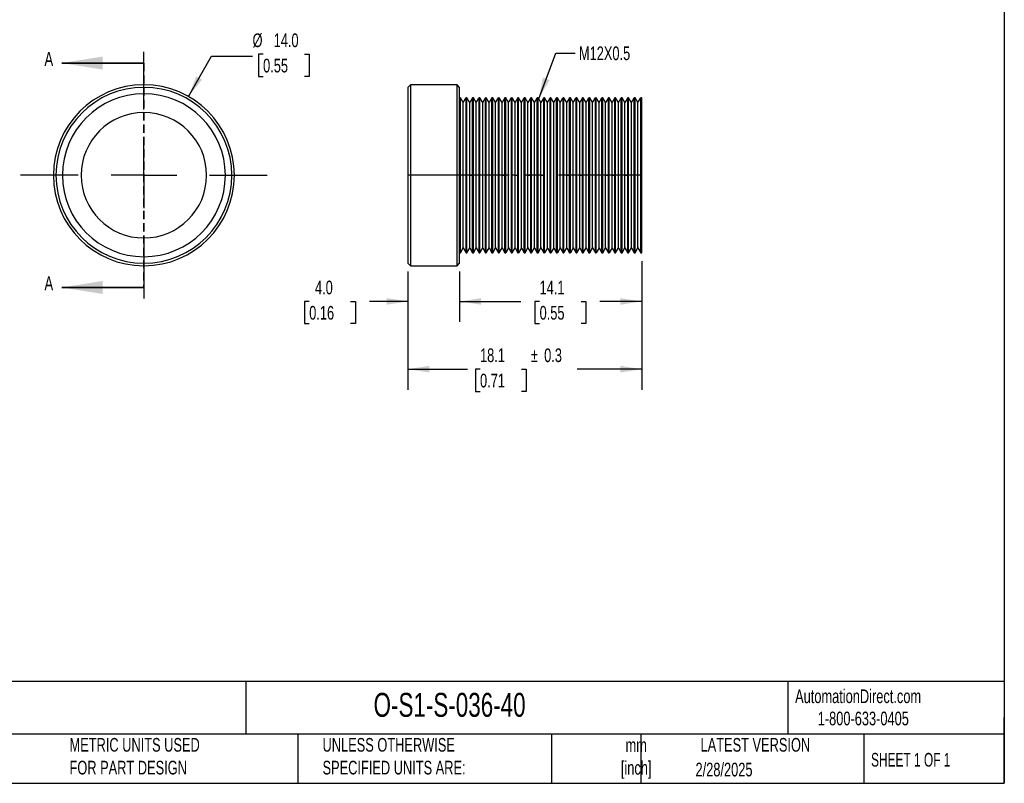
# Model space of a CAD drawing. Header units: millimetres. Extents: x 3 to 137, y 3 to 105.
# Tile 2 of 3: x 60 to 137, y 3 to 62. Entities that reach past the tile are written whole.
import ezdxf

# ---------------------------------------------------------------- set-up
doc = ezdxf.new("R2010")
doc.units = ezdxf.units.MM
doc.header["$LTSCALE"] = 0.5
doc.linetypes.add('CENTERX2', pattern=[20.32, 12.7, -2.54, 2.54, -2.54])
doc.linetypes.add('HIDDEN', pattern=[1.905, 1.27, -0.635])
doc.layers.add('CENTER', color=40, linetype='CENTERX2')
doc.layers.add('DIMENSIONS', color=140, linetype='Continuous', lineweight=25)
doc.layers.add('TEXT', color=140, linetype='Continuous', lineweight=25)
doc.styles.add('SLDTEXTSTYLE0', font='TXT', dxfattribs={"width": 0.7})
doc.styles.add('SLDTEXTSTYLE1', font='TXT', dxfattribs={"width": 0.65})
doc.dimstyles.new('SLDDIMSTYLE0', dxfattribs={"dimtxt": 1.079004, "dimasz": 1.651, "dimexe": 0, "dimexo": 0.0625, "dimgap": 0.269751, "dimtad": 0, "dimtih": 1, "dimtoh": 1, "dimrnd": 1e-09, "dimzin": 4, "dimdsep": 46, "dimtxsty": 'SLDTEXTSTYLE0', "dimsah": 1, "dimcen": 0, "dimadec": 0, "dimazin": 1, "dimtfac": 1, "dimtofl": 0, "dimtmove": 0, "dimatfit": 3, "dimfxl": 0, "dimfrac": 2, "dimtolj": 1, "dimtzin": 12, "dimarcsym": 0})
doc.dimstyles.new('SLDDIMSTYLE1', dxfattribs={"dimtxt": 1.079004, "dimasz": 1.651, "dimexe": 0, "dimexo": 0.0625, "dimgap": 0.269751, "dimtad": 0, "dimtih": 1, "dimtoh": 1, "dimrnd": 1e-09, "dimzin": 4, "dimdsep": 46, "dimtxsty": 'SLDTEXTSTYLE0', "dimsah": 1, "dimcen": 0.09, "dimadec": 0, "dimazin": 1, "dimtfac": 1, "dimtmove": 0, "dimatfit": 0, "dimfxl": 0, "dimfrac": 2, "dimtolj": 1, "dimtzin": 12, "dimarcsym": 0})
doc.dimstyles.new('SLDDIMSTYLE2', dxfattribs={"dimtxt": 1.079004, "dimasz": 1.651, "dimexe": 0, "dimexo": 0.0625, "dimgap": 0.269751, "dimtad": 0, "dimtih": 1, "dimtoh": 1, "dimrnd": 1e-09, "dimzin": 12, "dimdsep": 46, "dimtxsty": 'SLDTEXTSTYLE0', "dimsah": 1, "dimcen": 0.09, "dimadec": 0, "dimazin": 3, "dimtfac": 1, "dimtofl": 0, "dimtmove": 0, "dimatfit": 3, "dimfxl": 0, "dimfrac": 2, "dimtolj": 1, "dimtzin": 12, "dimarcsym": 0})
doc.dimstyles.new('SLDDIMSTYLE3', dxfattribs={"dimtxt": 0.18, "dimasz": 1.651, "dimexe": 0, "dimexo": 0.0625, "dimgap": 0, "dimtad": 0, "dimtih": 1, "dimtoh": 1, "dimdec": 0, "dimrnd": 1e-09, "dimzin": 0, "dimdsep": 46, "dimtxsty": 'Standard', "dimsah": 1, "dimcen": 0.09, "dimadec": 0, "dimazin": 0, "dimtfac": 1.651, "dimtdec": 0, "dimtofl": 0, "dimtmove": 0, "dimatfit": 3, "dimfxl": 0, "dimfrac": 2, "dimtolj": 1, "dimtzin": 0, "dimarcsym": 0})

# ---------------------------------------------------------------- blocks, each defined once
blk = doc.blocks.new('_D')
at = {"layer": 'DIMENSIONS'}
for p, q in [((73.445, 56.3), (75.218, 59.424)), ((75.218, 59.424), (78.393, 59.424)), ((79.208, 59.576), (78.846, 59.576)), ((78.846, 59.576), (78.846, 57.861)), ((82.414, 59.576), (82.777, 59.576)), ((82.777, 59.576), (82.777, 57.861)), ((78.846, 57.861), (79.208, 57.861)), ((82.777, 57.861), (82.414, 57.861))]:
    blk.add_line(p, q, dxfattribs=at)
blk.add_solid([(73.445, 56.3), (74.481, 57.61), (74.039, 57.861)], dxfattribs=at)
at = {"layer": 'DIMENSIONS', "char_height": 1.0583, "attachment_point": 1, "style": 'SLDTEXTSTYLE0'}
for s, insert in [('%%c', (78.393, 61.182)), ('14.0', (80.023, 61.182)), ('0.55', (79.208, 59.225))]:
    blk.add_mtext(s, dxfattribs=dict(at, insert=insert))
blk = doc.blocks.new('SW_CENTERMARKSYMBOL_0')
at = {"layer": 'CENTER', "color": 0}
for p, q in [((0, 5.08), (0, 9.54)), ((0, 0), (0, 2.54)), ((-5.08, 0), (-9.54, 0)), ((0, 0), (-2.54, 0)), ((0, 0), (0, -2.54)), ((0, 0), (2.54, 0)), ((5.08, 0), (9.54, 0)), ((0, -5.08), (0, -9.54))]:
    blk.add_line(p, q, dxfattribs=at)
blk = doc.blocks.new('_D_1')
at = {"layer": 'DIMENSIONS'}
for p, q in [((90.407, 42.777), (90.407, 38.866)), ((94.407, 42.777), (94.407, 38.866)), ((82.773, 40.453), (82.41, 40.453)), ((82.41, 40.453), (82.41, 38.738)), ((85.979, 40.453), (86.341, 40.453)), ((86.341, 40.453), (86.341, 38.738)), ((90.407, 40.453), (87.441, 40.453)), ((94.407, 40.453), (97.582, 40.453)), ((82.41, 38.738), (82.773, 38.738)), ((86.341, 38.738), (85.979, 38.738))]:
    blk.add_line(p, q, dxfattribs=at)
for points in [[(90.407, 40.453), (88.756, 40.707), (88.756, 40.199)], [(94.407, 40.453), (96.058, 40.199), (96.058, 40.707)]]:
    blk.add_solid(points, dxfattribs=at)
at = {"layer": 'DIMENSIONS', "char_height": 1.0583, "attachment_point": 1, "style": 'SLDTEXTSTYLE0'}
for s, insert in [('4.0', (83.222, 42.059)), ('0.16', (82.773, 40.102))]:
    blk.add_mtext(s, dxfattribs=dict(at, insert=insert))
blk = doc.blocks.new('_D_2')
at = {"layer": 'DIMENSIONS'}
for p, q in [((108.491, 43.577), (108.491, 38.866)), ((94.407, 42.777), (94.407, 38.866)), ((94.407, 40.453), (99.127, 40.453)), ((100.589, 40.453), (100.226, 40.453)), ((100.226, 40.453), (100.226, 38.738)), ((103.795, 40.453), (104.157, 40.453)), ((104.157, 40.453), (104.157, 38.738)), ((108.491, 40.453), (105.257, 40.453)), ((100.226, 38.738), (100.589, 38.738)), ((104.157, 38.738), (103.795, 38.738))]:
    blk.add_line(p, q, dxfattribs=at)
for points in [[(94.407, 40.453), (96.058, 40.199), (96.058, 40.707)], [(108.491, 40.453), (106.84, 40.707), (106.84, 40.199)]]:
    blk.add_solid(points, dxfattribs=at)
at = {"layer": 'DIMENSIONS', "char_height": 1.0583, "attachment_point": 1, "style": 'SLDTEXTSTYLE0'}
for s, insert in [('14.1', (100.589, 42.059)), ('0.55', (100.589, 40.102))]:
    blk.add_mtext(s, dxfattribs=dict(at, insert=insert))
blk = doc.blocks.new('_D_3')
at = {"layer": 'DIMENSIONS'}
for p, q in [((108.491, 43.577), (108.491, 33.624)), ((90.407, 42.777), (90.407, 33.624)), ((90.407, 35.212), (95.017, 35.212)), ((95.983, 35.212), (95.621, 35.212)), ((95.621, 35.212), (95.621, 33.497)), ((99.189, 35.212), (99.552, 35.212)), ((99.552, 35.212), (99.552, 33.497)), ((108.491, 35.212), (103.493, 35.212)), ((95.621, 33.497), (95.983, 33.497)), ((99.552, 33.497), (99.189, 33.497))]:
    blk.add_line(p, q, dxfattribs=at)
for points in [[(90.407, 35.212), (92.058, 34.958), (92.058, 35.466)], [(108.491, 35.212), (106.84, 35.466), (106.84, 34.958)]]:
    blk.add_solid(points, dxfattribs=at)
at = {"layer": 'DIMENSIONS', "char_height": 1.0583, "attachment_point": 1, "style": 'SLDTEXTSTYLE0'}
for s, insert in [('18.1', (95.983, 36.818)), ('%%p', (99.914, 36.818)), ('0.3', (100.943, 36.818)), ('0.71', (95.983, 34.861))]:
    blk.add_mtext(s, dxfattribs=dict(at, insert=insert))

msp = doc.modelspace()

# ---------------------------------------------------------------- linework, layer by layer
at = {"color": 7, "linetype": 'Continuous', "lineweight": 35}
for p, q in [((69.98961, 58.89193), (63.63961, 58.89193)), ((69.98961, 41.53193), (63.63961, 41.53193))]:
    msp.add_line(p, q, dxfattribs=at)
at = {"color": 7, "linetype": 'HIDDEN', "lineweight": 35}
msp.add_line((69.98961, 58.89193), (69.98961, 41.53193), dxfattribs=at)
for p, q in [((69.98961, 57.01193), (69.98961, 57.21193)), ((90.40731, 57.01193), (90.60731, 57.21193)), ((94.20731, 57.21193), (90.60731, 57.21193)), ((90.60731, 57.21193), (90.60731, 50.21193)), ((94.40731, 57.01193), (94.20731, 57.21193)), ((94.20731, 50.21193), (94.20731, 57.21193)), ((90.40731, 57.01193), (90.40731, 43.41193)), ((94.40731, 50.21193), (94.40731, 57.01193)), ((94.46981, 56.21193), (94.40731, 56.21193)), ((94.68856, 55.83304), (94.46981, 56.21193)), ((94.46981, 50.21193), (94.46981, 56.21193)), ((94.68856, 55.83304), (94.90731, 56.21193)), ((94.68856, 50.21193), (94.68856, 55.83304)), ((94.96981, 56.21193), (94.90731, 56.21193)), ((94.90731, 50.21193), (94.90731, 56.21193)), ((94.96981, 50.21193), (94.96981, 56.21193)), ((95.18856, 55.83304), (94.96981, 56.21193)), ((95.40731, 56.21193), (95.18856, 55.83304)), ((95.18856, 50.21193), (95.18856, 55.83304)), ((95.46981, 56.21193), (95.40731, 56.21193)), ((95.40731, 50.21193), (95.40731, 56.21193)), ((95.68856, 55.83304), (95.46981, 56.21193)), ((95.46981, 50.21193), (95.46981, 56.21193)), ((95.68856, 55.83304), (95.90731, 56.21193)), ((95.68856, 50.21193), (95.68856, 55.83304)), ((95.96981, 56.21193), (95.90731, 56.21193)), ((95.90731, 50.21193), (95.90731, 56.21193)), ((96.18856, 55.83304), (95.96981, 56.21193)), ((95.96981, 50.21193), (95.96981, 56.21193)), ((96.18856, 55.83304), (96.40731, 56.21193)), ((96.18856, 50.21193), (96.18856, 55.83304)), ((96.46981, 56.21193), (96.40731, 56.21193)), ((96.40731, 50.21193), (96.40731, 56.21193)), ((96.68856, 55.83304), (96.46981, 56.21193)), ((96.46981, 50.21193), (96.46981, 56.21193)), ((96.90731, 56.21193), (96.68856, 55.83304)), ((96.68856, 50.21193), (96.68856, 55.83304)), ((96.96981, 56.21193), (96.90731, 56.21193)), ((96.90731, 50.21193), (96.90731, 56.21193)), ((96.96981, 50.21193), (96.96981, 56.21193)), ((97.18856, 55.83304), (96.96981, 56.21193)), ((97.18856, 55.83304), (97.40731, 56.21193)), ((97.18856, 44.59081), (97.18856, 55.83304)), ((97.46981, 56.21193), (97.40731, 56.21193)), ((97.40731, 50.21193), (97.40731, 56.21193)), ((97.46981, 50.21193), (97.46981, 56.21193)), ((97.68856, 55.83304), (97.46981, 56.21193)), ((97.90731, 56.21193), (97.68856, 55.83304)), ((97.68856, 50.21193), (97.68856, 55.83304)), ((97.96981, 56.21193), (97.90731, 56.21193)), ((97.90731, 50.21193), (97.90731, 56.21193)), ((97.96981, 50.21193), (97.96981, 56.21193)), ((98.18856, 55.83304), (97.96981, 56.21193)), ((98.18856, 55.83304), (98.40731, 56.21193)), ((98.18856, 44.59081), (98.18856, 55.83304)), ((98.46981, 56.21193), (98.40731, 56.21193)), ((98.40731, 50.21193), (98.40731, 56.21193)), ((98.68856, 55.83304), (98.46981, 56.21193)), ((98.46981, 50.21193), (98.46981, 56.21193)), ((98.90731, 56.21193), (98.68856, 55.83304)), ((98.68856, 50.21193), (98.68856, 55.83304)), ((98.96981, 56.21193), (98.90731, 56.21193)), ((98.90731, 50.21193), (98.90731, 56.21193)), ((98.96981, 50.21193), (98.96981, 56.21193)), ((99.18856, 55.83304), (98.96981, 56.21193)), ((99.18856, 55.83304), (99.40731, 56.21193)), ((99.18856, 44.59081), (99.18856, 55.83304)), ((99.46981, 56.21193), (99.40731, 56.21193)), ((99.40731, 50.21193), (99.40731, 56.21193)), ((99.46981, 50.21193), (99.46981, 56.21193)), ((99.68856, 55.83304), (99.46981, 56.21193)), ((99.90731, 56.21193), (99.68856, 55.83304)), ((99.68856, 50.21193), (99.68856, 55.83304)), ((99.96981, 56.21193), (99.90731, 56.21193)), ((99.90731, 50.21193), (99.90731, 56.21193)), ((99.96981, 50.21193), (99.96981, 56.21193)), ((100.18856, 55.83304), (99.96981, 56.21193)), ((100.18856, 55.83304), (100.40731, 56.21193)), ((100.18856, 44.59081), (100.18856, 55.83304)), ((100.46981, 56.21193), (100.40731, 56.21193)), ((100.40731, 50.21193), (100.40731, 56.21193)), ((100.68856, 55.83304), (100.46981, 56.21193)), ((100.46981, 50.21193), (100.46981, 56.21193)), ((100.90731, 56.21193), (100.68856, 55.83304)), ((100.68856, 50.21193), (100.68856, 55.83304)), ((100.96981, 56.21193), (100.90731, 56.21193)), ((100.90731, 50.21193), (100.90731, 56.21193)), ((100.96981, 50.21193), (100.96981, 56.21193)), ((101.18856, 55.83304), (100.96981, 56.21193)), ((101.18856, 55.83304), (101.40731, 56.21193)), ((101.18856, 44.59081), (101.18856, 55.83304)), ((101.46981, 56.21193), (101.40731, 56.21193)), ((101.40731, 50.21193), (101.40731, 56.21193)), ((101.46981, 50.21193), (101.46981, 56.21193)), ((101.68856, 55.83304), (101.46981, 56.21193)), ((101.68856, 55.83304), (101.90731, 56.21193)), ((101.68856, 44.59081), (101.68856, 55.83304)), ((101.96981, 56.21193), (101.90731, 56.21193)), ((101.90731, 50.21193), (101.90731, 56.21193)), ((101.96981, 50.21193), (101.96981, 56.21193)), ((102.18856, 55.83304), (101.96981, 56.21193)), ((102.18856, 55.83304), (102.40731, 56.21193)), ((102.18856, 44.59081), (102.18856, 55.83304)), ((102.46981, 56.21193), (102.40731, 56.21193)), ((102.40731, 50.21193), (102.40731, 56.21193)), ((102.68856, 55.83304), (102.46981, 56.21193)), ((102.46981, 50.21193), (102.46981, 56.21193)), ((102.90731, 56.21193), (102.68856, 55.83304)), ((102.68856, 50.21193), (102.68856, 55.83304)), ((102.96981, 56.21193), (102.90731, 56.21193)), ((102.90731, 50.21193), (102.90731, 56.21193)), ((102.96981, 50.21193), (102.96981, 56.21193)), ((103.18856, 55.83304), (102.96981, 56.21193)), ((103.18856, 55.83304), (103.40731, 56.21193)), ((103.18856, 44.59081), (103.18856, 55.83304)), ((103.46981, 56.21193), (103.40731, 56.21193)), ((103.40731, 50.21193), (103.40731, 56.21193)), ((103.68856, 55.83304), (103.46981, 56.21193)), ((103.46981, 50.21193), (103.46981, 56.21193)), ((103.90731, 56.21193), (103.68856, 55.83304)), ((103.68856, 50.21193), (103.68856, 55.83304)), ((103.96981, 56.21193), (103.90731, 56.21193)), ((103.90731, 50.21193), (103.90731, 56.21193)), ((103.96981, 50.21193), (103.96981, 56.21193)), ((104.18856, 55.83304), (103.96981, 56.21193)), ((104.18856, 55.83304), (104.40731, 56.21193)), ((104.18856, 44.59081), (104.18856, 55.83304)), ((104.46981, 56.21193), (104.40731, 56.21193)), ((104.40731, 50.21193), (104.40731, 56.21193)), ((104.68856, 55.83304), (104.46981, 56.21193)), ((104.46981, 50.21193), (104.46981, 56.21193)), ((104.68856, 55.83304), (104.90731, 56.21193)), ((104.68856, 50.21193), (104.68856, 55.83304)), ((104.96981, 56.21193), (104.90731, 56.21193)), ((104.90731, 50.21193), (104.90731, 56.21193)), ((104.96981, 50.21193), (104.96981, 56.21193)), ((105.18856, 55.83304), (104.96981, 56.21193)), ((105.18856, 55.83304), (105.40731, 56.21193)), ((105.18856, 44.59081), (105.18856, 55.83304)), ((105.46981, 56.21193), (105.40731, 56.21193)), ((105.40731, 50.21193), (105.40731, 56.21193)), ((105.68856, 55.83304), (105.46981, 56.21193)), ((105.46981, 50.21193), (105.46981, 56.21193)), ((105.90731, 56.21193), (105.68856, 55.83304)), ((105.68856, 50.21193), (105.68856, 55.83304)), ((105.96981, 56.21193), (105.90731, 56.21193)), ((105.90731, 50.21193), (105.90731, 56.21193)), ((105.96981, 50.21193), (105.96981, 56.21193)), ((106.18856, 55.83304), (105.96981, 56.21193)), ((106.40731, 56.21193), (106.18856, 55.83304)), ((106.18856, 50.21193), (106.18856, 55.83304)), ((106.46981, 56.21193), (106.40731, 56.21193)), ((106.40731, 50.21193), (106.40731, 56.21193)), ((106.68856, 55.83304), (106.46981, 56.21193)), ((106.46981, 50.21193), (106.46981, 56.21193)), ((106.68856, 55.83304), (106.90731, 56.21193)), ((106.68856, 50.21193), (106.68856, 55.83304)), ((106.96981, 56.21193), (106.90731, 56.21193)), ((106.90731, 50.21193), (106.90731, 56.21193)), ((107.18856, 55.83304), (106.96981, 56.21193)), ((106.96981, 50.21193), (106.96981, 56.21193)), ((107.40731, 56.21193), (107.18856, 55.83304)), ((107.18856, 50.21193), (107.18856, 55.83304)), ((107.46981, 56.21193), (107.40731, 56.21193)), ((107.40731, 50.21193), (107.40731, 56.21193)), ((107.68856, 55.83304), (107.46981, 56.21193)), ((107.46981, 50.21193), (107.46981, 56.21193)), ((107.68856, 55.83304), (107.90731, 56.21193)), ((107.68856, 50.21193), (107.68856, 55.83304)), ((107.96981, 56.21193), (107.90731, 56.21193)), ((107.90731, 50.21193), (107.90731, 56.21193)), ((108.18856, 55.83304), (107.96981, 56.21193)), ((107.96981, 50.21193), (107.96981, 56.21193)), ((108.18856, 55.83304), (108.40731, 56.21193)), ((108.18856, 50.21193), (108.18856, 55.83304)), ((108.49068, 56.21193), (108.40731, 56.21193)), ((108.40731, 50.21193), (108.40731, 56.21193)), ((108.49068, 50.21193), (108.49068, 56.21193)), ((90.60731, 50.21193), (90.60731, 43.21193)), ((94.20731, 50.21193), (90.60731, 50.21193)), ((94.20731, 43.21193), (94.20731, 50.21193)), ((94.40731, 50.21193), (94.20731, 50.21193)), ((94.40731, 43.41193), (94.40731, 50.21193)), ((94.46981, 50.21193), (94.40731, 50.21193)), ((94.46981, 44.21193), (94.46981, 50.21193)), ((94.68856, 50.21193), (94.46981, 50.21193)), ((94.68856, 44.59081), (94.68856, 50.21193)), ((94.90731, 44.21193), (94.90731, 50.21193)), ((94.96981, 50.21193), (94.90731, 50.21193)), ((94.96981, 44.21193), (94.96981, 50.21193)), ((95.18856, 44.59081), (95.18856, 50.21193)), ((95.18856, 50.21193), (95.40731, 50.21193)), ((95.40731, 44.21193), (95.40731, 50.21193)), ((95.46981, 50.21193), (95.40731, 50.21193)), ((95.46981, 44.21193), (95.46981, 50.21193)), ((95.68856, 50.21193), (95.46981, 50.21193)), ((95.68856, 44.59081), (95.68856, 50.21193)), ((95.90731, 44.21193), (95.90731, 50.21193)), ((95.96981, 50.21193), (95.90731, 50.21193)), ((95.96981, 44.21193), (95.96981, 50.21193)), ((96.18856, 50.21193), (95.96981, 50.21193)), ((96.18856, 44.59081), (96.18856, 50.21193)), ((96.40731, 44.21193), (96.40731, 50.21193)), ((96.46981, 50.21193), (96.40731, 50.21193)), ((96.46981, 44.21193), (96.46981, 50.21193)), ((96.68856, 50.21193), (96.46981, 50.21193)), ((96.68856, 44.59081), (96.68856, 50.21193)), ((96.90731, 44.21193), (96.90731, 50.21193)), ((96.96981, 50.21193), (96.90731, 50.21193)), ((96.96981, 44.21193), (96.96981, 50.21193)), ((97.40731, 44.21193), (97.40731, 50.21193)), ((97.46981, 50.21193), (97.40731, 50.21193)), ((97.46981, 44.21193), (97.46981, 50.21193)), ((97.68856, 44.59081), (97.68856, 50.21193)), ((97.68856, 50.21193), (97.90731, 50.21193)), ((97.90731, 44.21193), (97.90731, 50.21193)), ((97.96981, 50.21193), (97.90731, 50.21193)), ((97.96981, 44.21193), (97.96981, 50.21193)), ((98.40731, 44.21193), (98.40731, 50.21193)), ((98.46981, 50.21193), (98.40731, 50.21193)), ((98.46981, 44.21193), (98.46981, 50.21193)), ((98.68856, 50.21193), (98.46981, 50.21193)), ((98.68856, 44.59081), (98.68856, 50.21193)), ((98.68856, 50.21193), (98.90731, 50.21193)), ((98.90731, 44.21193), (98.90731, 50.21193)), ((98.96981, 50.21193), (98.90731, 50.21193)), ((98.96981, 44.21193), (98.96981, 50.21193)), ((99.40731, 44.21193), (99.40731, 50.21193)), ((99.46981, 50.21193), (99.40731, 50.21193)), ((99.46981, 44.21193), (99.46981, 50.21193)), ((99.68856, 50.21193), (99.46981, 50.21193)), ((99.68856, 44.59081), (99.68856, 50.21193)), ((99.68856, 50.21193), (99.90731, 50.21193)), ((99.90731, 44.21193), (99.90731, 50.21193)), ((99.96981, 50.21193), (99.90731, 50.21193)), ((99.96981, 44.21193), (99.96981, 50.21193)), ((100.40731, 44.21193), (100.40731, 50.21193)), ((100.46981, 50.21193), (100.40731, 50.21193)), ((100.46981, 44.21193), (100.46981, 50.21193)), ((100.68856, 50.21193), (100.46981, 50.21193)), ((100.68856, 44.59081), (100.68856, 50.21193)), ((100.68856, 50.21193), (100.90731, 50.21193)), ((100.90731, 44.21193), (100.90731, 50.21193)), ((100.96981, 50.21193), (100.90731, 50.21193)), ((100.96981, 44.21193), (100.96981, 50.21193)), ((101.40731, 44.21193), (101.40731, 50.21193)), ((101.46981, 50.21193), (101.40731, 50.21193)), ((101.46981, 44.21193), (101.46981, 50.21193)), ((101.90731, 44.21193), (101.90731, 50.21193)), ((101.96981, 50.21193), (101.90731, 50.21193)), ((101.96981, 44.21193), (101.96981, 50.21193)), ((102.40731, 44.21193), (102.40731, 50.21193)), ((102.46981, 50.21193), (102.40731, 50.21193)), ((102.46981, 44.21193), (102.46981, 50.21193)), ((102.68856, 50.21193), (102.46981, 50.21193)), ((102.68856, 44.59081), (102.68856, 50.21193)), ((102.68856, 50.21193), (102.90731, 50.21193)), ((102.90731, 44.21193), (102.90731, 50.21193)), ((102.96981, 50.21193), (102.90731, 50.21193)), ((102.96981, 44.21193), (102.96981, 50.21193)), ((103.40731, 44.21193), (103.40731, 50.21193)), ((103.46981, 50.21193), (103.40731, 50.21193)), ((103.46981, 44.21193), (103.46981, 50.21193)), ((103.68856, 50.21193), (103.46981, 50.21193)), ((103.68856, 44.59081), (103.68856, 50.21193)), ((103.68856, 50.21193), (103.90731, 50.21193)), ((103.90731, 44.21193), (103.90731, 50.21193)), ((103.96981, 50.21193), (103.90731, 50.21193)), ((103.96981, 44.21193), (103.96981, 50.21193)), ((104.40731, 44.21193), (104.40731, 50.21193)), ((104.46981, 50.21193), (104.40731, 50.21193)), ((104.46981, 44.21193), (104.46981, 50.21193)), ((104.68856, 50.21193), (104.46981, 50.21193)), ((104.68856, 44.59081), (104.68856, 50.21193)), ((104.90731, 44.21193), (104.90731, 50.21193)), ((104.96981, 50.21193), (104.90731, 50.21193)), ((104.96981, 44.21193), (104.96981, 50.21193)), ((105.40731, 44.21193), (105.40731, 50.21193)), ((105.46981, 50.21193), (105.40731, 50.21193)), ((105.46981, 44.21193), (105.46981, 50.21193)), ((105.68856, 50.21193), (105.46981, 50.21193)), ((105.68856, 44.59081), (105.68856, 50.21193)), ((105.68856, 50.21193), (105.90731, 50.21193)), ((105.90731, 44.21193), (105.90731, 50.21193)), ((105.96981, 50.21193), (105.90731, 50.21193)), ((105.96981, 44.21193), (105.96981, 50.21193)), ((106.18856, 44.59081), (106.18856, 50.21193)), ((106.18856, 50.21193), (106.40731, 50.21193)), ((106.40731, 44.21193), (106.40731, 50.21193)), ((106.46981, 50.21193), (106.40731, 50.21193)), ((106.46981, 44.21193), (106.46981, 50.21193)), ((106.68856, 50.21193), (106.46981, 50.21193)), ((106.68856, 44.59081), (106.68856, 50.21193)), ((106.90731, 44.21193), (106.90731, 50.21193)), ((106.96981, 50.21193), (106.90731, 50.21193)), ((106.96981, 44.21193), (106.96981, 50.21193)), ((107.18856, 50.21193), (106.96981, 50.21193)), ((107.18856, 44.59081), (107.18856, 50.21193)), ((107.18856, 50.21193), (107.40731, 50.21193)), ((107.40731, 44.21193), (107.40731, 50.21193)), ((107.46981, 50.21193), (107.40731, 50.21193)), ((107.46981, 44.21193), (107.46981, 50.21193)), ((107.68856, 50.21193), (107.46981, 50.21193)), ((107.68856, 44.59081), (107.68856, 50.21193)), ((107.90731, 44.21193), (107.90731, 50.21193)), ((107.96981, 50.21193), (107.90731, 50.21193)), ((107.96981, 44.21193), (107.96981, 50.21193)), ((108.18856, 50.21193), (107.96981, 50.21193)), ((108.18856, 44.59081), (108.18856, 50.21193)), ((108.40731, 44.21193), (108.40731, 50.21193)), ((108.49068, 50.21193), (108.40731, 50.21193)), ((108.49068, 44.21193), (108.49068, 50.21193)), ((94.40731, 44.21193), (94.46981, 44.21193)), ((94.46981, 44.21193), (94.68856, 44.59081)), ((94.68856, 44.59081), (94.90731, 44.21193)), ((94.90731, 44.21193), (94.96981, 44.21193)), ((94.96981, 44.21193), (95.18856, 44.59081)), ((95.18856, 44.59081), (95.40731, 44.21193)), ((95.40731, 44.21193), (95.46981, 44.21193)), ((95.46981, 44.21193), (95.68856, 44.59081)), ((95.68856, 44.59081), (95.90731, 44.21193)), ((95.90731, 44.21193), (95.96981, 44.21193)), ((95.96981, 44.21193), (96.18856, 44.59081)), ((96.18856, 44.59081), (96.40731, 44.21193)), ((96.40731, 44.21193), (96.46981, 44.21193)), ((96.46981, 44.21193), (96.68856, 44.59081)), ((96.68856, 44.59081), (96.90731, 44.21193)), ((96.90731, 44.21193), (96.96981, 44.21193)), ((96.96981, 44.21193), (97.18856, 44.59081)), ((97.18856, 44.59081), (97.40731, 44.21193)), ((97.40731, 44.21193), (97.46981, 44.21193)), ((97.46981, 44.21193), (97.68856, 44.59081)), ((97.68856, 44.59081), (97.90731, 44.21193)), ((97.90731, 44.21193), (97.96981, 44.21193)), ((98.18856, 44.59081), (97.96981, 44.21193)), ((98.18856, 44.59081), (98.40731, 44.21193)), ((98.40731, 44.21193), (98.46981, 44.21193)), ((98.46981, 44.21193), (98.68856, 44.59081)), ((98.68856, 44.59081), (98.90731, 44.21193)), ((98.90731, 44.21193), (98.96981, 44.21193)), ((99.18856, 44.59081), (98.96981, 44.21193)), ((99.18856, 44.59081), (99.40731, 44.21193)), ((99.40731, 44.21193), (99.46981, 44.21193)), ((99.46981, 44.21193), (99.68856, 44.59081)), ((99.68856, 44.59081), (99.90731, 44.21193)), ((99.90731, 44.21193), (99.96981, 44.21193)), ((99.96981, 44.21193), (100.18856, 44.59081)), ((100.18856, 44.59081), (100.40731, 44.21193)), ((100.40731, 44.21193), (100.46981, 44.21193)), ((100.46981, 44.21193), (100.68856, 44.59081)), ((100.68856, 44.59081), (100.90731, 44.21193)), ((100.90731, 44.21193), (100.96981, 44.21193)), ((101.18856, 44.59081), (100.96981, 44.21193)), ((101.18856, 44.59081), (101.40731, 44.21193)), ((101.40731, 44.21193), (101.46981, 44.21193)), ((101.68856, 44.59081), (101.46981, 44.21193)), ((101.68856, 44.59081), (101.90731, 44.21193)), ((101.90731, 44.21193), (101.96981, 44.21193)), ((102.18856, 44.59081), (101.96981, 44.21193)), ((102.18856, 44.59081), (102.40731, 44.21193)), ((102.40731, 44.21193), (102.46981, 44.21193)), ((102.46981, 44.21193), (102.68856, 44.59081)), ((102.68856, 44.59081), (102.90731, 44.21193)), ((102.90731, 44.21193), (102.96981, 44.21193)), ((103.18856, 44.59081), (102.96981, 44.21193)), ((103.18856, 44.59081), (103.40731, 44.21193)), ((103.40731, 44.21193), (103.46981, 44.21193)), ((103.46981, 44.21193), (103.68856, 44.59081)), ((103.68856, 44.59081), (103.90731, 44.21193)), ((103.90731, 44.21193), (103.96981, 44.21193)), ((103.96981, 44.21193), (104.18856, 44.59081)), ((104.18856, 44.59081), (104.40731, 44.21193)), ((104.40731, 44.21193), (104.46981, 44.21193)), ((104.46981, 44.21193), (104.68856, 44.59081)), ((104.68856, 44.59081), (104.90731, 44.21193)), ((104.90731, 44.21193), (104.96981, 44.21193)), ((105.18856, 44.59081), (104.96981, 44.21193)), ((105.18856, 44.59081), (105.40731, 44.21193)), ((105.40731, 44.21193), (105.46981, 44.21193)), ((105.46981, 44.21193), (105.68856, 44.59081)), ((105.68856, 44.59081), (105.90731, 44.21193)), ((105.90731, 44.21193), (105.96981, 44.21193)), ((106.18856, 44.59081), (105.96981, 44.21193)), ((106.18856, 44.59081), (106.40731, 44.21193)), ((106.40731, 44.21193), (106.46981, 44.21193)), ((106.46981, 44.21193), (106.68856, 44.59081)), ((106.68856, 44.59081), (106.90731, 44.21193)), ((106.90731, 44.21193), (106.96981, 44.21193)), ((106.96981, 44.21193), (107.18856, 44.59081)), ((107.18856, 44.59081), (107.40731, 44.21193)), ((107.40731, 44.21193), (107.46981, 44.21193)), ((107.46981, 44.21193), (107.68856, 44.59081)), ((107.68856, 44.59081), (107.90731, 44.21193)), ((107.90731, 44.21193), (107.96981, 44.21193)), ((107.96981, 44.21193), (108.18856, 44.59081)), ((108.18856, 44.59081), (108.40731, 44.21193)), ((108.40731, 44.21193), (108.49068, 44.21193)), ((69.98961, 43.41193), (69.98961, 43.21193)), ((90.40731, 43.41193), (90.60731, 43.21193)), ((94.20731, 43.21193), (94.40731, 43.41193)), ((90.60731, 43.21193), (94.20731, 43.21193))]:
    msp.add_line(p, q)
for radius, start, end in [(7, 90, 180), (7, 0, 90), (6.8, 90, 270), (6.3, 0, 180), (6.8, 270, 90), (4.85, 0, 180), (7, 180, 270), (6.3, 180, 0), (4.85, 180, 0), (7, 270, 0)]:
    msp.add_arc((69.98961, 50.21193), radius, start, end)
at = {"color": 7, "linetype": 'Continuous', "lineweight": 35}
for points in [[(63.63961, 58.89193), (66.81461, 58.38393), (66.81461, 59.39993)], [(63.63961, 41.53193), (66.81461, 41.02393), (66.81461, 42.03993)]]:
    msp.add_solid(points, dxfattribs=at)
at = {"layer": 'CENTER'}
msp.add_line((108.40731, 50.21193), (90.40731, 50.21193), dxfattribs=at)
at = {"layer": 'TEXT'}
for p, q in [((136.525, 104.775), (136.525, 3.175)), ((136.525, 11.06305), (3.175, 11.06305)), ((77.87945, 11.06305), (77.87945, 6.985)), ((119.78769, 11.06305), (119.78769, 6.985)), ((136.525, 3.175), (136.525, 8.255)), ((136.525, 6.985), (3.175, 6.985)), ((81.89009, 6.985), (81.89009, 3.175)), ((101.51215, 6.985), (101.51215, 3.175)), ((108.40605, 6.985), (108.40605, 3.175)), ((125.67437, 6.985), (125.67437, 3.175)), ((3.175, 3.175), (136.525, 3.175))]:
    msp.add_line(p, q, dxfattribs=at)

# ---------------------------------------------------------------- block references
at = {"layer": 'CENTER'}
msp.add_blockref('SW_CENTERMARKSYMBOL_0', (69.98961, 50.21193), dxfattribs=at)

# ---------------------------------------------------------------- texts
at = {"color": 7, "linetype": 'Continuous', "char_height": 1.079, "attachment_point": 1, "style": 'SLDTEXTSTYLE0'}
for insert in [(62.30036, 59.74894), (62.30036, 42.38894)]:
    msp.add_mtext('A', dxfattribs=dict(at, insert=insert))
at = {"color": 179, "linetype": 'Continuous', "lineweight": 18, "char_height": 1.0583333, "attachment_point": 1, "style": 'SLDTEXTSTYLE0'}
for s, insert in [('AutomationDirect.com', (120.34748, 10.43827)), ('1-800-633-0405', (122.09579, 8.71851))]:
    msp.add_mtext(s, dxfattribs=dict(at, insert=insert))
at = {"layer": 'DIMENSIONS', "insert": (103.63153, 60.17554), "char_height": 1.058333, "attachment_point": 1, "style": 'SLDTEXTSTYLE0'}
msp.add_mtext('M12X0.5', dxfattribs=at)
at = {"layer": 'TEXT'}
for s, insert, char_height, attachment_point, style in [('O-S1-S-036-40', (87.7509, 10.1713), 1.8520833, 1, 'SLDTEXTSTYLE0'), ('METRIC UNITS USED ^JFOR PART DESIGN', (64.23919, 6.682), 1.0583333, 1, 'SLDTEXTSTYLE0'), ('UNLESS OTHERWISE ^JSPECIFIED UNITS ARE:', (83.80396, 6.682), 1.0583333, 1, 'SLDTEXTSTYLE0'), ('mm^J[inch]', (108.05828, 6.66457), 1.058333, 2, 'SLDTEXTSTYLE0'), ('LATEST VERSION', (117.27607, 6.682), 1.0583333, 2, 'SLDTEXTSTYLE0'), ('SHEET 1 OF 1', (126.22064, 5.52575), 1.0583333, 1, 'SLDTEXTSTYLE1'), ('2/28/2025', (114.85075, 4.76839), 1.058333, 2, 'SLDTEXTSTYLE0')]:
    msp.add_mtext(s, dxfattribs=dict(at, insert=insert, char_height=char_height, attachment_point=attachment_point, style=style))

# ---------------------------------------------------------------- dimensions: what is measured, and where the dimension line sits
at = {"layer": 'DIMENSIONS'}
dim = msp.add_diameter_dim_2p(p1=(66.53426, 44.12418), p2=(73.44495, 56.29967), dimstyle='SLDDIMSTYLE0', dxfattribs=at)
dim.commit()
dim.dimension.update_dxf_attribs({"geometry": '_D', "text_midpoint": (80.81117, 59.42421), "dimtype": 163})
dim = msp.add_linear_dim(base=(108.49068, 35.21193), p1=(90.40731, 43.41193), p2=(108.49068, 44.21193), text='<>%%p0.3', dimstyle='SLDDIMSTYLE2', dxfattribs=at)
dim.commit()
dim.dimension.update_dxf_attribs({"geometry": '_D_3', "text_midpoint": (99.25501, 35.21193), "dimtype": 160})
for base, p1, p2, dimstyle, picture, middle in [((108.49068, 40.45311), (94.40731, 43.41193), (108.49068, 44.21193), 'SLDDIMSTYLE2', '_D_2', (102.19194, 40.45311)), ((94.40731, 40.45311), (90.40731, 43.41193), (94.40731, 43.41193), 'SLDDIMSTYLE1', '_D_1', (84.37597, 40.45311))]:
    dim = msp.add_linear_dim(base=base, p1=p1, p2=p2, dimstyle=dimstyle, dxfattribs=at)
    dim.commit()
    dim.dimension.update_dxf_attribs({"geometry": picture, "text_midpoint": middle, "dimtype": 160})

# ---------------------------------------------------------------- leaders
msp.add_leader([(100.52033, 56.12443), (101.85417, 59.65747), (103.34801, 59.65747)], dimstyle='SLDDIMSTYLE3', dxfattribs=at)

doc.saveas('drawing.dxf')
